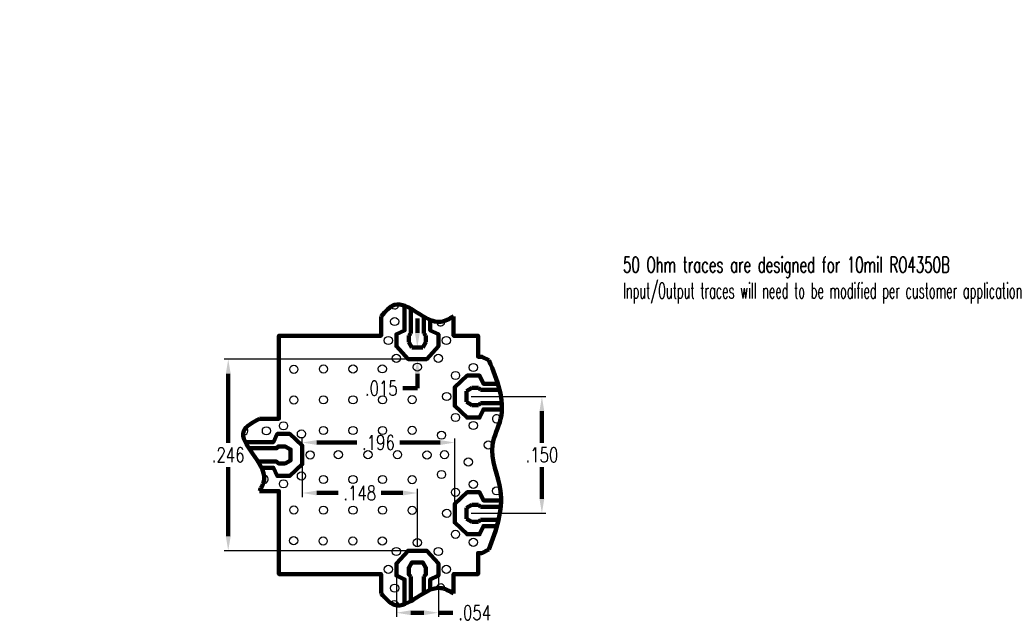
# Model space of a CAD drawing. Extents: x 0.41 to 1.68, y 0.57 to 1.34.
import ezdxf

# ---------------------------------------------------------------- set-up
doc = ezdxf.new("R2010")
doc.units = 0
doc.header["$MEASUREMENT"] = 0
doc.header["$PDMODE"] = 35
doc.layers.add('PWB Drill', color=130, linetype='Continuous')
doc.layers.add('PWB TOP', color=7, linetype='Continuous', lineweight=100)
doc.styles.add('ROMAND', font='romand', dxfattribs={"width": 0.75})
doc.dimstyles.get("Standard").update_dxf_attribs({"dimscale": 0.5, "dimtxt": 0.18, "dimasz": 0.18, "dimexe": 0.15, "dimexo": 0.06, "dimgap": 0.06, "dimtad": 0, "dimtih": 1, "dimtoh": 1, "dimdec": 3, "dimzin": 4, "dimdsep": 46, "dimtxsty": 'ROMAND', "dimcen": 0.005, "dimclrd": 256, "dimclre": 256, "dimclrt": 256, "dimadec": 3, "dimazin": 1, "dimtfac": 1, "dimtdec": 3, "dimtofl": 0, "dimtmove": 0, "dimatfit": 3, "dimfxl": 0.18, "dimtolj": 1, "dimtzin": 4, "dimlwd": -1, "dimarcsym": 0})

# ---------------------------------------------------------------- blocks, each defined once
blk = doc.blocks.new('*D36')
at = {"layer": 'DEFPOINTS', "color": 0}
for p in [(0.9716, 0.7978), (0.7756, 0.7819), (0.9716, 0.7069)]:
    blk.add_point(p, dxfattribs=at)
at = {"layer": 'PWB TOP', "lineweight": -2, "ltscale": 0.1}
for p, q in [((0.7756, 0.7881), (0.7756, 0.803)), ((0.9716, 0.7131), (0.9716, 0.803))]:
    blk.add_line(p, q, dxfattribs=at)
at = {"layer": 'PWB TOP', "ltscale": 0.1}
for p, q in [((0.7944, 0.7978), (0.8459, 0.7978)), ((0.9529, 0.7978), (0.9013, 0.7978))]:
    blk.add_line(p, q, dxfattribs=at)
at = {"layer": 'PWB TOP'}
for points in [[(0.7944, 0.801), (0.7944, 0.7947), (0.7756, 0.7978)], [(0.9529, 0.7947), (0.9529, 0.801), (0.9716, 0.7978)]]:
    blk.add_solid(points, dxfattribs=at)
at = {"layer": 'PWB TOP', "ltscale": 0.1, "insert": (0.8736, 0.7978), "char_height": 0.01872, "attachment_point": 5, "style": 'ROMAND'}
blk.add_mtext('\\A1;.196', dxfattribs=at)
blk = doc.blocks.new('*D37')
at = {"layer": 'DEFPOINTS', "color": 0}
for p in [(0.8966, 0.6424), (0.9506, 0.6424), (0.8966, 0.5792)]:
    blk.add_point(p, dxfattribs=at)
at = {"layer": 'PWB TOP', "lineweight": -2, "ltscale": 0.1}
for p, q in [((0.8966, 0.6362), (0.8966, 0.574)), ((0.9506, 0.6362), (0.9506, 0.574))]:
    blk.add_line(p, q, dxfattribs=at)
at = {"layer": 'PWB TOP', "ltscale": 0.1}
for p, q in [((0.9319, 0.5792), (0.9153, 0.5792)), ((0.9506, 0.5792), (0.9693, 0.5792))]:
    blk.add_line(p, q, dxfattribs=at)
at = {"layer": 'PWB TOP'}
for points in [[(0.9153, 0.5823), (0.9153, 0.5761), (0.8966, 0.5792)], [(0.9319, 0.5761), (0.9319, 0.5823), (0.9506, 0.5792)]]:
    blk.add_solid(points, dxfattribs=at)
at = {"layer": 'PWB TOP', "ltscale": 0.1, "insert": (0.9973, 0.5792), "char_height": 0.01872, "attachment_point": 5, "style": 'ROMAND'}
blk.add_mtext('\\A1;.054', dxfattribs=at)
blk = doc.blocks.new('*D38')
at = {"layer": 'DEFPOINTS', "color": 0}
for p in [(0.9236, 0.9199), (0.9236, 0.9049), (0.9236, 0.9049)]:
    blk.add_point(p, dxfattribs=at)
at = {"layer": 'PWB TOP', "ltscale": 0.1}
for p, q in [((0.9236, 0.9386), (0.9236, 0.9573)), ((0.9236, 0.8862), (0.9236, 0.8675)), ((0.9236, 0.8675), (0.9049, 0.8675))]:
    blk.add_line(p, q, dxfattribs=at)
at = {"layer": 'PWB TOP', "lineweight": -2, "ltscale": 0.1}
for p, q in [((0.9174, 0.9199), (0.9184, 0.9199)), ((0.9174, 0.9049), (0.9184, 0.9049))]:
    blk.add_line(p, q, dxfattribs=at)
at = {"layer": 'PWB TOP'}
for points in [[(0.9205, 0.9386), (0.9267, 0.9386), (0.9236, 0.9199)], [(0.9267, 0.8862), (0.9205, 0.8862), (0.9236, 0.9049)]]:
    blk.add_solid(points, dxfattribs=at)
at = {"layer": 'PWB TOP', "ltscale": 0.1, "insert": (0.8772, 0.8675), "char_height": 0.01872, "attachment_point": 5, "style": 'ROMAND'}
blk.add_mtext('\\A1;.015', dxfattribs=at)
blk = doc.blocks.new('*D39')
at = {"layer": 'DEFPOINTS', "color": 0}
for p in [(0.9866, 0.8569), (0.9866, 0.7069), (1.0837, 0.7069)]:
    blk.add_point(p, dxfattribs=at)
at = {"layer": 'PWB TOP', "lineweight": -2, "ltscale": 0.1}
for p, q in [((0.9929, 0.8569), (1.0889, 0.8569)), ((0.9929, 0.7069), (1.0889, 0.7069))]:
    blk.add_line(p, q, dxfattribs=at)
at = {"layer": 'PWB TOP', "ltscale": 0.1}
for p, q in [((1.0837, 0.8382), (1.0837, 0.7975)), ((1.0837, 0.7256), (1.0837, 0.7663))]:
    blk.add_line(p, q, dxfattribs=at)
at = {"layer": 'PWB TOP'}
for points in [[(1.0868, 0.8382), (1.0806, 0.8382), (1.0837, 0.8569)], [(1.0806, 0.7256), (1.0868, 0.7256), (1.0837, 0.7069)]]:
    blk.add_solid(points, dxfattribs=at)
at = {"layer": 'PWB TOP', "ltscale": 0.1, "insert": (1.0837, 0.7819), "char_height": 0.01872, "attachment_point": 5, "style": 'ROMAND'}
blk.add_mtext('\\A1;.150', dxfattribs=at)
blk = doc.blocks.new('*D40')
at = {"layer": 'DEFPOINTS', "color": 0}
for p in [(0.7756, 0.7819), (0.7756, 0.733), (0.9236, 0.6589)]:
    blk.add_point(p, dxfattribs=at)
at = {"layer": 'PWB TOP', "lineweight": -2, "ltscale": 0.1}
for p, q in [((0.7756, 0.7757), (0.7756, 0.7278)), ((0.9236, 0.6651), (0.9236, 0.7382))]:
    blk.add_line(p, q, dxfattribs=at)
at = {"layer": 'PWB TOP', "ltscale": 0.1}
for p, q in [((0.7944, 0.733), (0.8219, 0.733)), ((0.9049, 0.733), (0.8773, 0.733))]:
    blk.add_line(p, q, dxfattribs=at)
at = {"layer": 'PWB TOP'}
for points in [[(0.7944, 0.7361), (0.7944, 0.7299), (0.7756, 0.733)], [(0.9049, 0.7299), (0.9049, 0.7361), (0.9236, 0.733)]]:
    blk.add_solid(points, dxfattribs=at)
at = {"layer": 'PWB TOP', "ltscale": 0.1, "insert": (0.8496, 0.733), "char_height": 0.01872, "attachment_point": 5, "style": 'ROMAND'}
blk.add_mtext('\\A1;.148', dxfattribs=at)
blk = doc.blocks.new('*D41')
at = {"layer": 'DEFPOINTS', "color": 0}
for p in [(0.9236, 0.9049), (0.6805, 0.6589), (0.9236, 0.6589)]:
    blk.add_point(p, dxfattribs=at)
at = {"layer": 'PWB TOP', "lineweight": -2, "ltscale": 0.1}
for p, q in [((0.9173, 0.9049), (0.6753, 0.9049)), ((0.9173, 0.6589), (0.6753, 0.6589))]:
    blk.add_line(p, q, dxfattribs=at)
at = {"layer": 'PWB TOP', "ltscale": 0.1}
for p, q in [((0.6805, 0.8862), (0.6805, 0.7975)), ((0.6805, 0.6776), (0.6805, 0.7663))]:
    blk.add_line(p, q, dxfattribs=at)
at = {"layer": 'PWB TOP'}
for points in [[(0.6837, 0.8862), (0.6774, 0.8862), (0.6805, 0.9049)], [(0.6774, 0.6776), (0.6837, 0.6776), (0.6805, 0.6589)]]:
    blk.add_solid(points, dxfattribs=at)
at = {"layer": 'PWB TOP', "ltscale": 0.1, "insert": (0.6805, 0.7819), "char_height": 0.01872, "attachment_point": 5, "style": 'ROMAND'}
blk.add_mtext('\\A1;.246', dxfattribs=at)

msp = doc.modelspace()

# ---------------------------------------------------------------- linework, layer by layer
at = {"linetype": 'ByBlock'}
msp.add_circle((0.4124, 1.3409), 0, dxfattribs=at)
at = {"layer": 'PWB Drill', "ltscale": 0.1}
for centre in [(0.8944, 0.9532), (0.8864, 0.9289), (0.9609, 0.9289), (0.8966, 0.9059), (0.9236, 0.8947), (0.9506, 0.9059), (0.9956, 0.8942), (0.7649, 0.8919), (0.8029, 0.8922), (0.8409, 0.8922), (0.8786, 0.8924), (0.9726, 0.8839), (0.9614, 0.8569), (0.7649, 0.8524), (0.8029, 0.8527), (0.8409, 0.8527), (0.8789, 0.8527), (0.9169, 0.8529), (0.7516, 0.8192), (0.9726, 0.8299), (0.9956, 0.8197), (0.7296, 0.8129), (0.7746, 0.8089), (0.8029, 0.8132), (0.8409, 0.8132), (0.8789, 0.8132), (0.9169, 0.8134), (0.9546, 0.8072), (1.0149, 0.7947), (0.7859, 0.7819), (0.8221, 0.7822), (0.8601, 0.7822), (0.8981, 0.7822), (0.9361, 0.7819), (0.9586, 0.7822), (0.9891, 0.7728), (0.7746, 0.7549), (0.9546, 0.7567), (0.7516, 0.7447), (0.8029, 0.7504), (0.8409, 0.7504), (0.8789, 0.7504), (0.9169, 0.7502), (0.9956, 0.7442), (0.9726, 0.7339), (1.0254, 0.7357), (0.7649, 0.7112), (0.8029, 0.7109), (0.8409, 0.7109), (0.8789, 0.7109), (0.9169, 0.7107), (0.9614, 0.7069), (0.9726, 0.6799), (0.7646, 0.6717), (0.8026, 0.6714), (0.8406, 0.6714), (0.8786, 0.6714), (0.9236, 0.6692), (0.9956, 0.6697), (0.8966, 0.6579), (0.9506, 0.6579), (0.8864, 0.6349), (0.9609, 0.6349), (0.8944, 0.6107)]:
    msp.add_circle(centre, 0.00525, dxfattribs=at)
for centre, start, end in [((0.8944, 0.9747), 206.3849, 6.9599), ((0.9536, 0.9529), 178.9865, 13.4518), ((1.0254, 0.8282), 0, 330.2098), ((0.7006, 0.8127), 260.033, 55.2392), ((0.7266, 0.7504), 256.645, 91.4141), ((0.9536, 0.6109), 346.5483, 181.0135), ((0.8944, 0.5892), 353.0401, 153.6151)]:
    msp.add_arc(centre, 0.00525, start, end, dxfattribs=at)
at = {"layer": 'PWB TOP', "ltscale": 0.1}
for p, q in [((0.9151, 0.9379), (0.9151, 0.9697)), ((0.9321, 0.9594), (0.9321, 0.9379)), ((0.9126, 0.9354), (0.9151, 0.9379)), ((0.9346, 0.9354), (0.9321, 0.9379)), ((0.9126, 0.9269), (0.9126, 0.9354)), ((0.9166, 0.9199), (0.9126, 0.9269)), ((0.9346, 0.9269), (0.9306, 0.9199)), ((0.9346, 0.9354), (0.9346, 0.9269)), ((0.9306, 0.9199), (0.9166, 0.9199)), ((0.9866, 0.8639), (0.9936, 0.8679)), ((0.9866, 0.8499), (0.9866, 0.8639)), ((0.9936, 0.8679), (1.0021, 0.8679)), ((1.0021, 0.8679), (1.0046, 0.8654)), ((1.0046, 0.8654), (1.0293, 0.8654)), ((0.9936, 0.8459), (0.9866, 0.8499)), ((1.0046, 0.8484), (1.0021, 0.8459)), ((1.0317, 0.8484), (1.0046, 0.8484)), ((1.0021, 0.8459), (0.9936, 0.8459)), ((0.9936, 0.7179), (0.9866, 0.7139)), ((0.9866, 0.7139), (0.9866, 0.6999)), ((1.0021, 0.7179), (0.9936, 0.7179)), ((1.0046, 0.7154), (1.0021, 0.7179)), ((1.0309, 0.7154), (1.0046, 0.7154)), ((1.0309, 0.7154), (1.0309, 0.7154)), ((0.9866, 0.6999), (0.9936, 0.6959)), ((1.0021, 0.6959), (1.0046, 0.6984)), ((1.0046, 0.6984), (1.0281, 0.6984)), ((0.9936, 0.6959), (1.0021, 0.6959))]:
    msp.add_line(p, q, dxfattribs=at)
for points in [[(0.9071, 0.9736), (0.9071, 0.9419), (0.8966, 0.9369), (0.8966, 0.9214), (0.9116, 0.9049), (0.9356, 0.9049), (0.9506, 0.9214), (0.9506, 0.9369), (0.9401, 0.9419), (0.9401, 0.9554)], [(0.9071, 0.9736), (0.9071, 0.9419), (0.8966, 0.9369), (0.8966, 0.9214), (0.9116, 0.9049), (0.9356, 0.9049), (0.9506, 0.9214), (0.9506, 0.9369), (0.9401, 0.9419), (0.9401, 0.9554)], [(0.7206, 0.8284), (0.7456, 0.8284), (0.7456, 0.9349), (0.8771, 0.9349), (0.8771, 0.9599)], [(0.7206, 0.8284), (0.7456, 0.8284), (0.7456, 0.9349), (0.8771, 0.9349), (0.8771, 0.9599)], [(0.9701, 0.9599), (0.9701, 0.9349), (1.0016, 0.9349), (1.0016, 0.9079), (1.0067, 0.9079), (1.0157, 0.9034)], [(0.9701, 0.9599), (0.9701, 0.9349), (1.0016, 0.9349), (1.0016, 0.9079), (1.0067, 0.9079), (1.0157, 0.9034)], [(1.0271, 0.8734), (1.0086, 0.8734), (1.0036, 0.8839), (0.9876, 0.8839), (0.9716, 0.8689), (0.9716, 0.8449), (0.9876, 0.8299), (1.0036, 0.8299), (1.0086, 0.8404), (1.0316, 0.8404), (1.0323, 0.8405)], [(1.0271, 0.8734), (1.0086, 0.8734), (1.0036, 0.8839), (0.9876, 0.8839), (0.9716, 0.8689), (0.9716, 0.8449), (0.9876, 0.8299), (1.0036, 0.8299), (1.0086, 0.8404), (1.0316, 0.8404), (1.0323, 0.8405)], [(0.7233, 0.7654), (0.7386, 0.7654), (0.7436, 0.7549), (0.7596, 0.7549), (0.7756, 0.7699), (0.7756, 0.7939), (0.7596, 0.8089), (0.7436, 0.8089), (0.7386, 0.7984), (0.7024, 0.7984)], [(0.7233, 0.7654), (0.7386, 0.7654), (0.7436, 0.7549), (0.7596, 0.7549), (0.7756, 0.7699), (0.7756, 0.7939), (0.7596, 0.8089), (0.7436, 0.8089), (0.7386, 0.7984), (0.7024, 0.7984)], [(0.7071, 0.7904), (0.7426, 0.7904), (0.7451, 0.7929), (0.7536, 0.7929), (0.7606, 0.7889), (0.7606, 0.7749), (0.7536, 0.7709), (0.7451, 0.7709), (0.7426, 0.7734), (0.7188, 0.7734)], [(0.7071, 0.7904), (0.7426, 0.7904), (0.7451, 0.7929), (0.7536, 0.7929), (0.7606, 0.7889), (0.7606, 0.7749), (0.7536, 0.7709), (0.7451, 0.7709), (0.7426, 0.7734), (0.7188, 0.7734)], [(0.7071, 0.7904), (0.7426, 0.7904), (0.7451, 0.7929), (0.7536, 0.7929), (0.7606, 0.7889), (0.7606, 0.7749), (0.7536, 0.7709), (0.7451, 0.7709), (0.7426, 0.7734), (0.7188, 0.7734)], [(0.8771, 0.6039), (0.8771, 0.6289), (0.7456, 0.6289), (0.7456, 0.7354), (0.7206, 0.7354)], [(0.8771, 0.6039), (0.8771, 0.6289), (0.7456, 0.6289), (0.7456, 0.7354), (0.7206, 0.7354)], [(1.0316, 0.7234), (1.0086, 0.7234), (1.0036, 0.7339), (0.9876, 0.7339), (0.9716, 0.7189), (0.9716, 0.6949), (0.9876, 0.6799), (1.0036, 0.6799), (1.0086, 0.6904), (1.0259, 0.6904)], [(1.0316, 0.7234), (1.0086, 0.7234), (1.0036, 0.7339), (0.9876, 0.7339), (0.9716, 0.7189), (0.9716, 0.6949), (0.9876, 0.6799), (1.0036, 0.6799), (1.0086, 0.6904), (1.0259, 0.6904)], [(0.9401, 0.6084), (0.9401, 0.6219), (0.9506, 0.6269), (0.9506, 0.6424), (0.9356, 0.6589), (0.9116, 0.6589), (0.8966, 0.6424), (0.8966, 0.6269), (0.9071, 0.6219), (0.9071, 0.5902)], [(0.9401, 0.6084), (0.9401, 0.6219), (0.9506, 0.6269), (0.9506, 0.6424), (0.9356, 0.6589), (0.9116, 0.6589), (0.8966, 0.6424), (0.8966, 0.6269), (0.9071, 0.6219), (0.9071, 0.5902)], [(1.0157, 0.6604), (1.0067, 0.6559), (1.0016, 0.6559), (1.0016, 0.6289), (0.9701, 0.6289), (0.9701, 0.6039)], [(1.0157, 0.6604), (1.0067, 0.6559), (1.0016, 0.6559), (1.0016, 0.6289), (0.9701, 0.6289), (0.9701, 0.6039)], [(0.9321, 0.6259), (0.9346, 0.6284), (0.9346, 0.6369), (0.9306, 0.6439), (0.9166, 0.6439), (0.9126, 0.6369), (0.9126, 0.6284), (0.9151, 0.6259)], [(0.9321, 0.6259), (0.9346, 0.6284), (0.9346, 0.6369), (0.9306, 0.6439), (0.9166, 0.6439), (0.9126, 0.6369), (0.9126, 0.6284), (0.9151, 0.6259)], [(0.9151, 0.6259), (0.9151, 0.5941)], [(0.9321, 0.6044), (0.9321, 0.6259)], [(0.9151, 0.6119), (0.9151, 0.5941)], [(0.9321, 0.6044), (0.9321, 0.6119)]]:
    msp.add_lwpolyline(points, dxfattribs=at)
for points, knots in [([(0.8771, 0.9599), (0.8827, 0.9663), (0.9036, 0.9906), (0.9401, 0.9423), (0.9647, 0.9567), (0.9701, 0.9599)], [0, 0, 0, 0, 0.0226964, 0.0858123, 0.1037358, 0.1037358, 0.1037358, 0.1037358]), ([(1.0157, 0.9034), (1.0261, 0.878), (1.0414, 0.8411), (1.0113, 0.7871), (1.0413, 0.7299), (1.0249, 0.6854), (1.0157, 0.6604)], [0, 0, 0, 0, 0.0767145, 0.1117239, 0.1717363, 0.2484508, 0.2484508, 0.2484508, 0.2484508]), ([(0.7206, 0.8284), (0.712, 0.8236), (0.6803, 0.8059), (0.7374, 0.7659), (0.7233, 0.7403), (0.7206, 0.7354)], [0, 0, 0, 0, 0.0254571, 0.0929186, 0.1090741, 0.1090741, 0.1090741, 0.1090741]), ([(0.8771, 0.6039), (0.8827, 0.5975), (0.9036, 0.5732), (0.9401, 0.6215), (0.9647, 0.6071), (0.9701, 0.6039)], [0, 0, 0, 0, 0.0226964, 0.0858123, 0.1037358, 0.1037358, 0.1037358, 0.1037358])]:
    msp.add_open_spline(points, degree=3, knots=knots, dxfattribs=at)

# ---------------------------------------------------------------- texts
at = {"layer": 'PWB TOP', "ltscale": 0.1, "insert": (1.188, 1.0362), "char_height": 0.2, "width": 0.677833, "attachment_point": 1, "style": 'ROMAND'}
msp.add_mtext('{\\H0.1x;\\W0.65;50 Ohm traces are designed for 10mil RO4350B\\P\\W0.55;Input/Output traces will need to be modified per customer application}', dxfattribs=at)

# ---------------------------------------------------------------- dimensions: what is measured, and where the dimension line sits
at = {"layer": 'PWB TOP', "ltscale": 0.1}
for base, p1, p2, picture, middle in [((0.9236, 0.9049), (0.9236, 0.9199), (0.9236, 0.9049), '*D38', (0.8772, 0.8675)), ((0.6805, 0.6589), (0.9236, 0.9049), (0.9236, 0.6589), '*D41', (0.6805, 0.7819)), ((1.0837, 0.7069), (0.9866, 0.8569), (0.9866, 0.7069), '*D39', (1.0837, 0.7819))]:
    dim = msp.add_linear_dim(base=base, p1=p1, p2=p2, angle=90, dimstyle='Standard', override={"dimscale": 1.040178, "dimtxt": 0.018, "dimasz": 0.018, "dimexe": 0.005, "dimexo": 0.006, "dimgap": 0.006, "dimcen": 0.0025, "dimfxl": 1}, dxfattribs=at)
    dim.commit()
    dim.dimension.update_dxf_attribs({"geometry": picture, "text_midpoint": middle})
for base, p1, p2, picture, middle in [((0.9716, 0.7978), (0.7756, 0.7819), (0.9716, 0.7069), '*D36', (0.8736, 0.7978)), ((0.7756, 0.733), (0.9236, 0.6589), (0.7756, 0.7819), '*D40', (0.8496, 0.733))]:
    dim = msp.add_linear_dim(base=base, p1=p1, p2=p2, dimstyle='Standard', override={"dimscale": 1.040178, "dimtxt": 0.018, "dimasz": 0.018, "dimexe": 0.005, "dimexo": 0.006, "dimgap": 0.006, "dimcen": 0.0025, "dimfxl": 1}, dxfattribs=at)
    dim.commit()
    dim.dimension.update_dxf_attribs({"geometry": picture, "text_midpoint": middle})
dim = msp.add_linear_dim(base=(0.8966, 0.5792), p1=(0.9506, 0.6424), p2=(0.8966, 0.6424), dimstyle='Standard', override={"dimscale": 1.040178, "dimtxt": 0.018, "dimasz": 0.018, "dimexe": 0.005, "dimexo": 0.006, "dimgap": 0.006, "dimcen": 0.0025, "dimfxl": 1}, dxfattribs=at)
dim.commit()
dim.dimension.update_dxf_attribs({"geometry": '*D37', "text_midpoint": (0.9973, 0.5792), "dimtype": 160})

doc.saveas('drawing.dxf')
